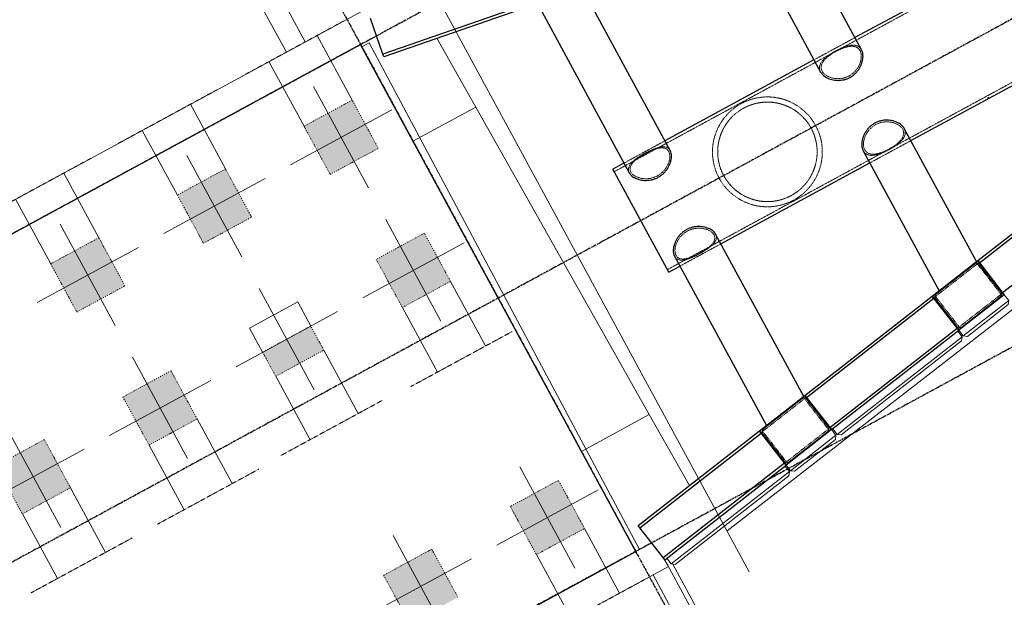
# Model space of a CAD drawing. Header units: millimetres. Extents: x 1069 to 250059, y -65909 to 70891.
# Tile 36 of 109: x 93033 to 99864, y 1888 to 5894. Entities that reach past the tile are written whole.
import ezdxf

# ---------------------------------------------------------------- set-up
doc = ezdxf.new("R2010")
doc.units = ezdxf.units.MM
for name, pattern in [('Dash dot', [15.875, 6.35, -4.7625, 0, -4.7625]), ('Grid Line', [22.225, 12.7, -3.175, 3.175, -3.175]), ('Hhidden', [2.5, 1.5, -1]), ('XX-HIDDEN', [4, 2, -2])]:
    doc.linetypes.add(name, pattern=pattern)
for name, color, linetype, lineweight in [('B-WE-KW-KUNSTWERK-GV', 5, 'Continuous', 18), ('B-WE-OG-WATER-GV', 4, 'Continuous', 18), ('B-WE-VH-VERHARDING_ASFALT-GV', 252, 'Continuous', 18), ('B-WE-VH-VERHARDING_BETON-GV', 252, 'Continuous', 18), ('B-WE-VH-VERHARDING_STRAATBAKSTEEN-GV', 252, 'Continuous', 18), ('iw-bs-remmingwerk', 213, 'Continuous', 18), ('N-CO-BC-BETONVORM-G', 50, 'Continuous', 25), ('N-CO-BC-BETONVORM-G-2', 50, 'XX-HIDDEN', 18), ('N-CO-BC-BETONVORM-GN', 10, 'XX-HIDDEN', 18), ('N-CO-HC-HOUTVORM-G', 30, 'Continuous', 18), ('N-CO-KC-KUNSTSTOFVORM-G', 7, 'Continuous', 13), ('N-CO-SC-STAALVORM-G', 10, 'Continuous', 25), ('X-XX-AL-CONSTRUCTIELIJN-G-1', 10, 'Continuous', 25), ('X-XX-AL-CONSTRUCTIELIJN-G-2', 7, 'Dash dot', 18), ('X-XX-AL-CONSTRUCTIELIJN-G-3', 7, 'Continuous', 18), ('X-XX-AL-CONSTRUCTIELIJN-G-4', 7, 'Hhidden', 18), ('X-XX-AL-M', 7, 'Continuous', 18), ('X-XX-AL-M-200', 7, 'Continuous', 18), ('X_XX_AL_STRAMIENLIJN_G-1', 7, 'Grid Line', 25), ('XR-463688-BGT_Blauwverlaat_dwg-1', 240, 'Continuous', 13), ('XR-463688-Blauwverlaat_Remmingswerken_dwg-1', 213, 'Continuous', 18)]:
    doc.layers.add(name, color=color, linetype=linetype, lineweight=lineweight)
doc.styles.add('NLCS-ISO_3', font='NLCS-ISO.ttf', dxfattribs={"height": 500})
doc.dimstyles.new('2_5_NLCS_diagonal', dxfattribs={"dimscale": 304.8, "dimtxt": 501.377484, "dimasz": 1.312336, "dimexe": 1.968504, "dimexo": 0.0625, "dimgap": 0, "dimtad": 1, "dimdec": 0, "dimzin": 0, "dimdsep": 46, "dimtxsty": 'NLCS-ISO_3', "dimblk1": 'OBLIQUE', "dimblk2": 'OBLIQUE', "dimsah": 1, "dimcen": 0.09, "dimdle": 1.312336, "dimazin": 0, "dimtfac": 1, "dimtdec": 4, "dimtix": 1, "dimtmove": 0, "dimatfit": 3, "dimfxl": 1.968504, "dimfxlon": 1, "dimtvp": 1, "dimtolj": 1, "dimtzin": 0, "dimarcsym": 2})

# ---------------------------------------------------------------- blocks, each defined once
blk = doc.blocks.new('XR-463688-Blauwverlaat_Remmingswerken_dwg-3327467-N_A_P_ Copy 1')
at = {"layer": 'iw-bs-remmingwerk', "flags": 128}
blk.add_lwpolyline([(13189.1, 18667.5), (22403.8, 21830), (22932.5, 20893.9), (14919.9, 14678.9)], dxfattribs=at)
blk = doc.blocks.new('GM_Tussenpijler - GM_Tussenpijler-3410576-N_A_P_ Copy 1')
at = {"layer": 'N-CO-BC-BETONVORM-G'}
for p, q in [((7661.4, 5720.8), (-5389.4, -1364)), ((9569.8, 2205.4), (7661.4, 5720.8)), ((-3481.1, -4879.3), (9569.8, 2205.4))]:
    blk.add_line(p, q, dxfattribs=at)
at = {"layer": 'N-CO-HC-HOUTVORM-G'}
for p, q in [((-5484.9, -1188.2), (7697, 5967.7)), ((7771.9, 5780.8), (7661.4, 5720.8)), ((9569.8, 2205.4), (9680.2, 2265.4)), ((9767.8, 2153), (9796.2, 2100.8)), ((9796.2, 2100.8), (-3385.7, -5055.1))]:
    blk.add_line(p, q, dxfattribs=at)
blk = doc.blocks.new('GM_afdekklepje - GM_afdekklepje-3673590-N_A_P_ Copy 1')
at = {"layer": 'N-CO-SC-STAALVORM-G'}
for p, q in [((168, 145), (-168, 145)), ((-195, 118), (-195, -118)), ((195, -118), (195, 118)), ((-168, -145), (168, -145))]:
    blk.add_line(p, q, dxfattribs=at)
for centre, start, end in [((-168, 118), 90, 180), ((168, 118), 0, 90), ((-168, -118), 180, 270), ((168, -118), 270, 360)]:
    blk.add_arc(centre, 27, start, end, dxfattribs=at)
blk = doc.blocks.new('GM_Hakorit_2850 - GM_Hakorit_2850-3594086-N_A_P_ Copy 1')
at = {"layer": 'N-CO-KC-KUNSTSTOFVORM-G'}
for p, q in [((-200, 0), (-200, -50)), ((200, -50), (200, 0)), ((-200, -50), (200, -50)), ((-180, -70), (-200, -50)), ((200, -50), (180, -70)), ((180, -70), (-180, -70))]:
    blk.add_line(p, q, dxfattribs=at)
blk = doc.blocks.new('GM_Hakorit_3820 - GM_Hakorit_3820-3593615-N_A_P_ Copy 1')
at = {"layer": 'N-CO-KC-KUNSTSTOFVORM-G'}
for p, q in [((-200, 0), (-200, -50)), ((200, -50), (200, 0)), ((-200, -50), (200, -50)), ((-180, -70), (-200, -50)), ((200, -50), (180, -70)), ((180, -70), (-180, -70))]:
    blk.add_line(p, q, dxfattribs=at)
blk = doc.blocks.new('GM_Hakorit_1100 - GM_Hakorit_1100-3713549-N_A_P_ Copy 1')
at = {"layer": 'N-CO-KC-KUNSTSTOFVORM-G'}
for p, q in [((-550, -50), (-550, 0)), ((550, 0), (550, -50)), ((550, -50), (-550, -50)), ((-550, -50), (-530, -70)), ((530, -70), (550, -50)), ((530, -70), (-530, -70))]:
    blk.add_line(p, q, dxfattribs=at)
blk = doc.blocks.new('GM_Hakorit_1120 - GM_Hakorit_1120-V24-N_A_P_ Copy 1')
at = {"layer": 'N-CO-KC-KUNSTSTOFVORM-G'}
for p, q in [((-520, -50), (-520, 0)), ((520, 0), (520, -50)), ((520, -50), (-520, -50)), ((-520, -50), (-500, -70)), ((500, -70), (520, -50)), ((500, -70), (-500, -70))]:
    blk.add_line(p, q, dxfattribs=at)
blk = doc.blocks.new('SF_Stalen afdekplaat21 - SF_Stalen afdekplaat-3809346-N_A_P_ Copy 1')
at = {"layer": 'N-CO-SC-STAALVORM-G'}
for p, q in [((3628.9, 6060.6), (3618.4, 6054.9)), ((4000, 5351.8), (4010.6, 5357.5))]:
    blk.add_line(p, q, dxfattribs=at)
blk = doc.blocks.new('SF_Stalen afdekplaat23 - SF_Stalen afdekplaat-3816491-N_A_P_ Copy 1')
at = {"layer": 'N-CO-SC-STAALVORM-G'}
for p, q in [((3628.9, 6060.6), (3618.4, 6054.9)), ((4000, 5351.8), (4010.6, 5357.5))]:
    blk.add_line(p, q, dxfattribs=at)
blk = doc.blocks.new('NLI_Balk_Buis - ø813_20-3799754-N_A_P_ Copy 1')
at = {"layer": 'N-CO-BC-BETONVORM-GN'}
for p, q in [((-3037, 386.5), (-3125, 386.5)), ((-2713.1, 406.5), (-3036.9, 406.5)), ((-2713.1, 386.5), (-3036.9, 386.5)), ((-1537, 386.5), (-2713.1, 386.5)), ((-1211.4, 406.5), (-1536.9, 406.5)), ((-1213.1, 386.5), (-1536.9, 386.5)), ((1474.7, 386.5), (-1213.1, 386.5)), ((1786.9, 406.5), (1463.1, 406.5)), ((1775.3, 386.5), (1474.7, 386.5)), ((2998, 386.5), (1775.3, 386.5)), ((3286.9, 406.5), (2963.1, 406.5)), ((3252, 386.5), (2998, 386.5)), ((3375, 386.5), (3252, 386.5)), ((-3037, -386.5), (-3125, -386.5)), ((-2713.1, -386.5), (-3036.9, -386.5)), ((-3036.9, -406.5), (-2713.1, -406.5)), ((-1537, -386.5), (-2713.1, -386.5)), ((-1213.1, -386.5), (-1536.9, -386.5)), ((-1536.9, -406.5), (-1213.1, -406.5)), ((1474.7, -386.5), (-1213.1, -386.5)), ((1463.1, -406.5), (1786.9, -406.5)), ((1775.3, -386.5), (1474.7, -386.5)), ((2998, -386.5), (1775.3, -386.5)), ((2963.1, -406.5), (3286.9, -406.5)), ((3252, -386.5), (2998, -386.5)), ((3375, -386.5), (3252, -386.5))]:
    blk.add_line(p, q, dxfattribs=at)
at = {"layer": 'N-CO-SC-STAALVORM-G'}
for p, q in [((-3037, 406.5), (-3125, 406.5)), ((-3125, -406.5), (-3125, 406.5)), ((-1537, 406.5), (-2713.1, 406.5)), ((1463, 406.5), (-1211.4, 406.5)), ((2963.1, 406.5), (1786.9, 406.5)), ((3375, 406.5), (3287, 406.5)), ((3375, 406.5), (3375, -406.5)), ((-3125, -406.5), (-3037, -406.5)), ((-2713.1, -406.5), (-1537, -406.5)), ((-1213.1, -406.5), (1463, -406.5)), ((1786.9, -406.5), (2963.1, -406.5)), ((3287, -406.5), (3375, -406.5))]:
    blk.add_line(p, q, dxfattribs=at)
blk = doc.blocks.new('XR-463688-BGT_Blauwverlaat_dwg-3328323-N_A_P_ Copy 1')
at = {"layer": 'B-WE-KW-KUNSTWERK-GV'}
for p, q in [((89593.5, -212081), (89123.1, -212338.5)), ((89123.1, -212338.5), (89593.5, -212081)), ((97403.6, -227287.5), (89756.7, -213118.5))]:
    blk.add_line(p, q, dxfattribs=at)
at = {"layer": 'B-WE-KW-KUNSTWERK-GV', "flags": 128}
for points in [[(89526.6, -213016.7), (87649.5, -209504), (87598.7, -209530.5)], [(87954, -210185.1), (88389.5, -209949), (88120.2, -209472.5)], [(89872.4, -212573.9), (89593.5, -212081), (88389.5, -209949), (87954, -210185.1)], [(76672.7, -220222.1), (76780.5, -220423), (89763.5, -213460), (89620.9, -213193.1)]]:
    blk.add_lwpolyline(points, dxfattribs=at)
at = {"layer": 'B-WE-OG-WATER-GV', "flags": 128}
for points in [[(87598.7, -209530.5), (87649.5, -209504), (89526.6, -213016.7)], [(89620.9, -213193.1), (89763.5, -213460), (76780.5, -220423), (76672.7, -220222.1)]]:
    blk.add_lwpolyline(points, dxfattribs=at)
at = {"layer": 'B-WE-VH-VERHARDING_ASFALT-GV', "flags": 128}
blk.add_lwpolyline([(87076, -209568.1), (79764.5, -196287), (76439.4, -190195.9)], dxfattribs=at)
at = {"layer": 'B-WE-VH-VERHARDING_BETON-GV'}
for p, q in [((88389.5, -209949), (87954, -210185.1)), ((97403.6, -227287.5), (89756.7, -213118.5))]:
    blk.add_line(p, q, dxfattribs=at)
at = {"layer": 'B-WE-VH-VERHARDING_BETON-GV', "flags": 128}
for points in [[(76644.2, -190084.8), (80444.5, -197034), (87206.3, -209497.4)], [(87954, -210185.1), (88389.5, -209949), (88120.2, -209472.5)], [(89123.1, -212338.5), (89593.5, -212081), (88389.5, -209949)], [(89872.4, -212573.9), (89593.5, -212081), (89123.1, -212338.5)]]:
    blk.add_lwpolyline(points, dxfattribs=at)
at = {"layer": 'B-WE-VH-VERHARDING_STRAATBAKSTEEN-GV', "flags": 128}
for points in [[(87206.3, -209497.4), (80444.5, -197034), (76644.2, -190084.8)], [(76439.4, -190195.9), (79764.5, -196287), (87076, -209568.1)]]:
    blk.add_lwpolyline(points, dxfattribs=at)
blk = doc.blocks.new('DIMBLOCK15-N_A_P_ Copy 1')
at = {"layer": 'X-XX-AL-M-200'}
for p, q in [((105649.5, 8521.8), (107825.1, 4513.9)), ((107538.9, 5041.3), (105649.5, 8521.8)), ((107538.9, 5041.3), (107619.2, 5312.4)), ((107538.9, 5041.3), (98578.7, 177.2)), ((107538.9, 5041.3), (107458.5, 4770.1)), ((97509.1, 2147.4), (98864.9, -350.2)), ((98578.7, 177.2), (97509.1, 2147.4)), ((98578.7, 177.2), (98659, 448.3)), ((98578.7, 177.2), (98498.3, -94))]:
    blk.add_line(p, q, dxfattribs=at)
at = {"layer": 'X-XX-AL-M-200', "color": 0, "insert": (102070.4, 2813.8), "char_height": 500, "width": 1850.367, "attachment_point": 1, "rotation": 28.49561, "line_spacing_factor": 1.135194, "style": 'NLCS-ISO_3'}
blk.add_mtext('10195', dxfattribs=at)
blk = doc.blocks.new('_Oblique')
at = {"color": 0, "linetype": 'ByBlock', "lineweight": -2}
blk.add_line((-0.5, -0.5), (0.5, 0.5), dxfattribs=at)
blk = doc.blocks.new('DIMBLOCK16-N_A_P_ Copy 1')
at = {"layer": 'X-XX-AL-M-200'}
for p, q in [((97509.1, 2147.4), (98864.9, -350.2)), ((98578.7, 177.2), (97509.1, 2147.4)), ((98578.7, 177.2), (98659, 448.3)), ((98446.8, 105.6), (98527.2, 376.8)), ((98322.6, 334.4), (98733.1, -421.7)), ((98446.8, 105.6), (98322.6, 334.4)), ((98578.7, 177.2), (98446.8, 105.6)), ((98578.7, 177.2), (98498.3, -94)), ((98446.8, 105.6), (98366.5, -165.6))]:
    blk.add_line(p, q, dxfattribs=at)
at = {"layer": 'X-XX-AL-M-200', "color": 0, "insert": (97786.3, 488.2), "char_height": 500, "width": 1135.194, "attachment_point": 1, "rotation": 28.49561, "line_spacing_factor": 1.135194, "style": 'NLCS-ISO_3'}
blk.add_mtext('150', dxfattribs=at)

msp = doc.modelspace()

# ---------------------------------------------------------------- hatches: boundary and pattern name
at = {"layer": 'X-XX-AL-CONSTRUCTIELIJN-G-1'}
for points in [[(95186.8, 4820.7), (95520.8, 5002), (95339.5, 5336), (95005.5, 5154.7), (95014, 5139.1)], [(94308, 4343.6), (94642, 4524.9), (94460.7, 4858.9), (94126.7, 4677.6)], [(93429.1, 3866.6), (93763.1, 4047.8), (93581.8, 4381.8), (93247.8, 4200.5)], [(95687.8, 3897.9), (96021.8, 4079.2), (95840.5, 4413.2), (95506.5, 4231.9)], [(94808.9, 3420.8), (95142.9, 3602.1), (95052.3, 3769.1), (94718.3, 3587.8)], [(93930.1, 2943.8), (94264, 3125.1), (94082.7, 3459), (93748.8, 3277.7)], [(93051.2, 2466.7), (93385.2, 2648), (93203.9, 2981.9), (92869.9, 2800.6)], [(96618.1, 2184.2), (96952.1, 2365.5), (96770.8, 2699.4), (96436.8, 2518.1), (96516.2, 2372)], [(95739.3, 1707.1), (96073.2, 1888.4), (95891.9, 2222.3), (95558, 2041)]]:
    msp.add_hatch(color=256, dxfattribs=at).paths.add_polyline_path(points, flags=0)

# ---------------------------------------------------------------- linework, layer by layer
at = {"layer": 'N-CO-BC-BETONVORM-GN'}
for p, q in [((99677, 4200.6), (99386.8, 3974.3)), ((99841.8, 3989.3), (99677, 4200.6)), ((99386.8, 3974.3), (99551.7, 3763)), ((99551.7, 3763), (99841.8, 3989.3)), ((98478, 3265.3), (98187.8, 3038.9)), ((98642.8, 3054), (98478, 3265.3)), ((98187.8, 3038.9), (98352.6, 2827.6)), ((98352.6, 2827.6), (98642.8, 3054))]:
    msp.add_line(p, q, dxfattribs=at)
for radius, start, end in [(381, 108.49561, 108.86804), (381, 78.18477, 78.49561), (345, 124.12079, 134.03393), (381, 128.12317, 128.49561), (345, 113.33433, 123.65659), (381, 118.03977, 118.95153), (345, 102.9573, 112.87109), (345, 92.58934, 102.03274), (345, 81.84329, 91.46802), (345, 71.2102, 81.22607), (345, 60.88201, 70.28598), (345, 50.3091, 59.69058), (381, 58.12479, 58.49561), (381, 48.49561, 48.92043), (345, 134.95844, 144.40186), (345, 39.54784, 49.2858), (345, 28.66712, 38.87748), (345, 145.5232, 155.14788), (345, 18.11374, 28.32409), (381, 158.49561, 158.80644), (345, 166.7052, 176.10922), (345, 155.76517, 165.78106), (345, 7.70541, 17.44337), (381, 18.21048, 18.49561), (381, 178.49561, 178.86638), (345, 177.30059, 186.68219), (345, 357.30064, 6.68211), (381, 8.07078, 8.83492), (381, 188.07079, 188.83486), (345, 187.70531, 197.44373), (345, 346.70523, 356.1092), (381, 358.49561, 358.86642), (381, 198.21055, 198.49561), (345, 198.11352, 208.32406), (345, 335.76514, 345.78102), (345, 208.66715, 218.87769), (345, 325.52319, 335.14793), (381, 338.49561, 338.80645), (345, 219.54748, 229.28591), (345, 304.12012, 314.03391), (345, 314.95847, 324.40188), (381, 228.49561, 228.92042), (345, 230.30902, 239.69062), (381, 238.12484, 238.49561), (345, 240.882, 250.28601), (345, 251.21016, 261.22604), (345, 282.95729, 292.87042), (345, 293.33462, 303.65688), (381, 308.12317, 308.49561), (381, 258.18477, 258.49561), (345, 261.84333, 271.46801), (345, 272.58935, 282.03277), (381, 288.49561, 288.86804), (381, 298.03968, 298.95144)]:
    msp.add_arc((98220.6, 4977.1), radius, start, end, dxfattribs=at)
for points, knots in [([(98600.2, 5536.6), (98598, 5540.7), (98594.6, 5549.1), (98592.8, 5562.1), (98594.3, 5575.3), (98598.8, 5588.5), (98606.1, 5601.6), (98616.2, 5614.5), (98628.6, 5627.2), (98648, 5643.7), (98671, 5659.4), (98695.9, 5673.7), (98721.4, 5686.8), (98747.1, 5697.5), (98771.5, 5704.7), (98788.9, 5708.3), (98805.2, 5709.7), (98820.2, 5708.7), (98833.7, 5705.3), (98849.5, 5697.3), (98858.5, 5687.4), (98862.9, 5679.2)], [-1, -1, -1, -1, -0.954545, -0.909091, -0.863636, -0.818182, -0.772727, -0.727273, -0.681818, -0.636364, -0.545455, -0.5, -0.454545, -0.363636, -0.318182, -0.272727, -0.227273, -0.181818, -0.136364, -0.090909, 0, 0, 0, 0]), ([(98862.9, 5679.2), (98865.1, 5675.1), (98868.8, 5666.3), (98871.8, 5651), (98872.3, 5634.3), (98870.3, 5616.5), (98865.7, 5598.2), (98858.6, 5579.8), (98849.1, 5561.8), (98833.1, 5539.1), (98812.5, 5519.1), (98788.2, 5503.6), (98762, 5491.7), (98734, 5485.3), (98706.2, 5484.3), (98685.9, 5486.1), (98666.7, 5490.1), (98648.8, 5496.3), (98632.8, 5504.3), (98614.4, 5517), (98604.6, 5528.5), (98600.2, 5536.6)], [-1, -1, -1, -1, -0.954545, -0.909091, -0.863636, -0.818182, -0.772727, -0.727273, -0.681818, -0.636364, -0.545455, -0.5, -0.454545, -0.363636, -0.318182, -0.272727, -0.227273, -0.181818, -0.136364, -0.090909, 0, 0, 0, 0]), ([(98649.8, 5650), (98654.8, 5653.5), (98666, 5660.9), (98684.1, 5671.8), (98703.8, 5682.5), (98722.9, 5691.8), (98735.2, 5697.1), (98740.8, 5699.4)], [0.3972157, 0.3972157, 0.3972157, 0.3972157, 0.4347826, 0.4782609, 0.5217391, 0.5652174, 0.6027782, 0.6027782, 0.6027782, 0.6027782]), ([(98741.8, 5699.8), (98742.3, 5700), (98749.4, 5702.9), (98762.8, 5707.7), (98781.3, 5713), (98798.9, 5716.3), (98815.3, 5717.4), (98830.5, 5716.2), (98846.4, 5711.8), (98861.9, 5702.5), (98870.5, 5691.5), (98873.9, 5685.2)], [0.6049514, 0.6049514, 0.6049514, 0.6049514, 0.6086957, 0.6521739, 0.6956522, 0.7391304, 0.7826087, 0.826087, 0.8695652, 0.9347826, 1, 1, 1, 1]), ([(98589.2, 5530.7), (98584.6, 5539.1), (98581, 5552.4), (98582.6, 5570.4), (98586.9, 5584), (98594.1, 5597.3), (98604, 5610.5), (98616.3, 5623.4), (98630.8, 5636.1), (98642.2, 5644.7), (98648.4, 5649.1), (98648.9, 5649.4)], [0, 0, 0, 0, 0.0869565, 0.1304348, 0.173913, 0.2173913, 0.2608696, 0.3043478, 0.3478261, 0.3913043, 0.3950423, 0.3950423, 0.3950423, 0.3950423]), ([(97885.8, 4795.4), (97880.8, 4804.4), (97871.7, 4822.9), (97856.7, 4861.2), (97844, 4910.1), (97838.3, 4968.3), (97841.2, 5024.2), (97851.6, 5076.9), (97868.7, 5126), (97887.8, 5164), (97906, 5192.5), (97921.1, 5213.1), (97935, 5229.6), (97945.6, 5240.8), (97951.8, 5247.2), (97956.6, 5251.9), (97961.5, 5256.5), (97966.6, 5261.1), (97971.8, 5265.7), (97977.1, 5270.2), (97982.6, 5274.7), (97988.3, 5279.1), (97994.1, 5283.5), (98000, 5287.8), (98006.2, 5292.1), (98012.4, 5296.3), (98018.9, 5300.4), (98025.4, 5304.3), (98032, 5308.2), (98038.8, 5312), (98045.7, 5315.6), (98052.6, 5319.1), (98059.4, 5322.4), (98066.4, 5325.5), (98073.3, 5328.5), (98080.2, 5331.3), (98087.1, 5334), (98093.9, 5336.5), (98100.7, 5338.8), (98107.4, 5341), (98114.2, 5343), (98120.8, 5344.9), (98127.4, 5346.6), (98134, 5348.2), (98140.6, 5349.7), (98149.3, 5351.4), (98164.4, 5354.1), (98185.9, 5356.8), (98211.4, 5358.3), (98236.8, 5358.1), (98262.1, 5356.1), (98287.4, 5352.5), (98312.7, 5347.1), (98337.9, 5340), (98362.9, 5330.9), (98387.7, 5319.9), (98412.1, 5306.9), (98436, 5291.9), (98459.1, 5274.7), (98481.4, 5255.4), (98502.5, 5234.1), (98522.1, 5210.8), (98540, 5185.7), (98550.5, 5168), (98555.4, 5158.9)], [0, 0, 0, 0, 0.023256, 0.046512, 0.093023, 0.139535, 0.186047, 0.232558, 0.27907, 0.325581, 0.348837, 0.372093, 0.395349, 0.406977, 0.412791, 0.418605, 0.424419, 0.430233, 0.436047, 0.44186, 0.447674, 0.453488, 0.459302, 0.465116, 0.47093, 0.476744, 0.482558, 0.488372, 0.494186, 0.5, 0.505814, 0.511628, 0.517442, 0.523256, 0.52907, 0.534884, 0.540698, 0.546512, 0.552326, 0.55814, 0.563953, 0.569767, 0.575581, 0.581395, 0.587209, 0.593023, 0.604651, 0.627907, 0.651163, 0.674419, 0.697674, 0.72093, 0.744186, 0.767442, 0.790698, 0.813953, 0.837209, 0.860465, 0.883721, 0.906977, 0.930233, 0.953488, 0.976744, 1, 1, 1, 1]), ([(98523.8, 5141.7), (98518.9, 5150.7), (98508.4, 5168.2), (98484.5, 5201), (98449.8, 5237.2), (98403.2, 5271.7), (98353.3, 5297.2), (98301.7, 5313.9), (98257.6, 5321), (98221.8, 5322.5), (98194.7, 5321.5), (98171.8, 5318.9), (98153.4, 5315.6), (98139.5, 5312.6), (98125.4, 5308.9), (98111.4, 5304.5), (98097.4, 5299.5), (98083.4, 5293.8), (98069.6, 5287.4), (98056, 5280.4), (98042.7, 5272.8), (98029.8, 5264.7), (98017.4, 5256.1), (98005.5, 5247), (97994.3, 5237.6), (97983.5, 5227.9), (97973.4, 5217.9), (97960.6, 5204.2), (97945.9, 5186.5), (97930.3, 5164.2), (97912.1, 5133.4), (97894, 5092.6), (97879.9, 5040.2), (97874.1, 4984.5), (97877.6, 4926.6), (97889.1, 4877.8), (97903.6, 4839.9), (97912.5, 4821.5), (97917.4, 4812.5)], [0, 0, 0, 0, 0.026316, 0.052632, 0.105263, 0.157895, 0.210526, 0.263158, 0.315789, 0.342105, 0.368421, 0.394737, 0.407895, 0.421053, 0.434211, 0.447368, 0.460526, 0.473684, 0.486842, 0.5, 0.513158, 0.526316, 0.539474, 0.552632, 0.565789, 0.578947, 0.592105, 0.605263, 0.631579, 0.657895, 0.684211, 0.736842, 0.789474, 0.842105, 0.894737, 0.947368, 0.973684, 1, 1, 1, 1]), ([(98555.4, 5158.9), (98560.4, 5149.8), (98569.5, 5131.3), (98584.5, 5093.1), (98597.2, 5044.2), (98602.9, 4986), (98600, 4930.1), (98589.6, 4877.4), (98572.6, 4828.2), (98553.4, 4790.3), (98535.2, 4761.7), (98520.1, 4741.1), (98506.2, 4724.6), (98495.6, 4713.4), (98489.4, 4707.1), (98484.6, 4702.4), (98479.7, 4697.7), (98474.6, 4693.1), (98469.4, 4688.6), (98464.1, 4684), (98458.6, 4679.6), (98452.9, 4675.1), (98447.1, 4670.7), (98441.2, 4666.4), (98435.1, 4662.2), (98428.8, 4658), (98422.3, 4653.9), (98415.8, 4649.9), (98409.2, 4646), (98402.4, 4642.3), (98395.5, 4638.6), (98388.6, 4635.2), (98381.8, 4631.9), (98374.8, 4628.7), (98367.9, 4625.7), (98361, 4622.9), (98354.1, 4620.3), (98347.3, 4617.8), (98340.5, 4615.5), (98333.8, 4613.3), (98327.1, 4611.3), (98320.4, 4609.4), (98313.8, 4607.7), (98307.2, 4606.1), (98300.6, 4604.6), (98291.9, 4602.8), (98276.8, 4600.1), (98255.4, 4597.4), (98229.8, 4596), (98204.4, 4596.2), (98179.1, 4598.1), (98153.8, 4601.7), (98128.5, 4607.1), (98103.3, 4614.3), (98078.3, 4623.4), (98053.5, 4634.3), (98029.1, 4647.3), (98005.3, 4662.4), (97982.1, 4679.6), (97959.8, 4698.8), (97938.7, 4720.2), (97919.1, 4743.5), (97901.3, 4768.6), (97890.7, 4786.3), (97885.8, 4795.4)], [0, 0, 0, 0, 0.023256, 0.046512, 0.093023, 0.139535, 0.186047, 0.232558, 0.27907, 0.325581, 0.348837, 0.372093, 0.395349, 0.406977, 0.412791, 0.418605, 0.424419, 0.430233, 0.436047, 0.44186, 0.447674, 0.453488, 0.459302, 0.465116, 0.47093, 0.476744, 0.482558, 0.488372, 0.494186, 0.5, 0.505814, 0.511628, 0.517442, 0.523256, 0.52907, 0.534884, 0.540698, 0.546512, 0.552326, 0.55814, 0.563953, 0.569767, 0.575581, 0.581395, 0.587209, 0.593023, 0.604651, 0.627907, 0.651163, 0.674419, 0.697674, 0.72093, 0.744186, 0.767442, 0.790698, 0.813953, 0.837209, 0.860465, 0.883721, 0.906977, 0.930233, 0.953488, 0.976744, 1, 1, 1, 1]), ([(97917.4, 4812.5), (97922.3, 4803.6), (97932.8, 4786.1), (97956.8, 4753.2), (97991.4, 4717.1), (98038.1, 4682.6), (98087.9, 4657.1), (98139.5, 4640.4), (98183.6, 4633.3), (98219.4, 4631.8), (98246.5, 4632.7), (98269.4, 4635.4), (98287.8, 4638.6), (98301.8, 4641.7), (98315.8, 4645.4), (98329.8, 4649.7), (98343.8, 4654.8), (98357.8, 4660.5), (98371.7, 4666.8), (98385.3, 4673.8), (98398.5, 4681.4), (98411.4, 4689.6), (98423.8, 4698.2), (98435.7, 4707.2), (98446.9, 4716.6), (98457.7, 4726.4), (98467.8, 4736.4), (98480.6, 4750.1), (98495.3, 4767.8), (98510.9, 4790), (98529.1, 4820.9), (98547.2, 4861.6), (98561.3, 4914.1), (98567.1, 4969.7), (98563.6, 5027.7), (98552.1, 5076.4), (98537.6, 5114.4), (98528.7, 5132.7), (98523.8, 5141.7)], [0, 0, 0, 0, 0.026316, 0.052632, 0.105263, 0.157895, 0.210526, 0.263158, 0.315789, 0.342105, 0.368421, 0.394737, 0.407895, 0.421053, 0.434211, 0.447368, 0.460526, 0.473684, 0.486842, 0.5, 0.513158, 0.526316, 0.539474, 0.552632, 0.565789, 0.578947, 0.592105, 0.605263, 0.631579, 0.657895, 0.684211, 0.736842, 0.789474, 0.842105, 0.894737, 0.947368, 0.973684, 1, 1, 1, 1]), ([(98896.6, 4990.7), (98894.4, 4994.8), (98890.7, 5003.6), (98887.7, 5018.9), (98887.2, 5035.6), (98889.2, 5053.4), (98893.8, 5071.7), (98900.9, 5090.1), (98910.4, 5108.1), (98926.4, 5130.8), (98947, 5150.8), (98971.3, 5166.3), (98997.5, 5178.2), (99025.5, 5184.6), (99053.3, 5185.6), (99073.6, 5183.8), (99092.8, 5179.8), (99110.7, 5173.6), (99126.7, 5165.7), (99145, 5152.9), (99154.8, 5141.4), (99159.3, 5133.3)], [-1, -1, -1, -1, -0.954545, -0.909091, -0.863636, -0.818182, -0.772727, -0.727273, -0.681818, -0.636364, -0.545455, -0.5, -0.454545, -0.363636, -0.318182, -0.272727, -0.227273, -0.181818, -0.136364, -0.090909, 0, 0, 0, 0]), ([(99159.3, 5133.3), (99161.5, 5129.2), (99164.9, 5120.8), (99166.7, 5107.8), (99165.2, 5094.6), (99160.7, 5081.4), (99153.3, 5068.3), (99143.3, 5055.4), (99130.9, 5042.7), (99111.5, 5026.2), (99088.5, 5010.5), (99063.6, 4996.2), (99038.1, 4983.1), (99012.4, 4972.4), (98988, 4965.2), (98970.6, 4961.6), (98954.3, 4960.3), (98939.3, 4961.2), (98925.7, 4964.6), (98910, 4972.6), (98901, 4982.5), (98896.6, 4990.7)], [-1, -1, -1, -1, -0.954545, -0.909091, -0.863636, -0.818182, -0.772727, -0.727273, -0.681818, -0.636364, -0.545455, -0.5, -0.454545, -0.363636, -0.318182, -0.272727, -0.227273, -0.181818, -0.136364, -0.090909, 0, 0, 0, 0]), ([(99170.3, 5139.2), (99174.8, 5130.8), (99178.5, 5117.5), (99176.9, 5099.5), (99172.6, 5085.9), (99165.4, 5072.6), (99155.5, 5059.4), (99143.2, 5046.5), (99128.7, 5033.8), (99117.3, 5025.2), (99111.1, 5020.8), (99110.6, 5020.5)], [0, 0, 0, 0, 0.0869565, 0.1304348, 0.173913, 0.2173913, 0.2608696, 0.3043478, 0.3478261, 0.3913043, 0.3950486, 0.3950486, 0.3950486, 0.3950486]), ([(97262.2, 4831.1), (97258, 4838.8), (97255, 4850.9), (97257.5, 4867.4), (97262.4, 4879.8), (97270.2, 4892.1), (97280.6, 4904.2), (97293.4, 4916.3), (97308.3, 4928.2), (97325, 4940), (97343.1, 4951.5), (97362.3, 4962.8), (97382, 4973.5), (97401.8, 4983.4), (97421.4, 4992.3), (97440.3, 4999.9), (97458.4, 5005.9), (97475.5, 5010.1), (97491.4, 5012.2), (97506, 5012), (97521.2, 5009), (97535.8, 5001.2), (97543.8, 4991.4), (97546.9, 4985.6)], [0, 0, 0, 0, 0.086957, 0.130435, 0.173913, 0.217391, 0.26087, 0.304348, 0.347826, 0.391304, 0.434783, 0.478261, 0.521739, 0.565217, 0.608696, 0.652174, 0.695652, 0.73913, 0.782609, 0.826087, 0.869565, 0.934783, 1, 1, 1, 1]), ([(97273.2, 4837.1), (97271.2, 4840.8), (97268.2, 4848.4), (97267, 4860.3), (97269.1, 4872.4), (97274.1, 4884.5), (97282.1, 4896.6), (97292.6, 4908.6), (97305.5, 4920.5), (97325.4, 4936.1), (97348.6, 4951.2), (97373.6, 4965.4), (97399.1, 4978.6), (97424.5, 4989.9), (97448.4, 4998), (97465.3, 5002.4), (97481.1, 5004.7), (97495.6, 5004.7), (97508.6, 5002.4), (97523.5, 4995.9), (97531.9, 4987.1), (97535.9, 4979.7)], [-1, -1, -1, -1, -0.954545, -0.909091, -0.863636, -0.818182, -0.772727, -0.727273, -0.681818, -0.636364, -0.545455, -0.5, -0.454545, -0.363636, -0.318182, -0.272727, -0.227273, -0.181818, -0.136364, -0.090909, 0, 0, 0, 0]), ([(99109.7, 5019.9), (99104.7, 5016.4), (99093.5, 5009), (99075.4, 4998.1), (99055.7, 4987.4), (99036.6, 4978.1), (99024.3, 4972.8), (99018.7, 4970.5)], [0.3972218, 0.3972218, 0.3972218, 0.3972218, 0.4347826, 0.4782609, 0.5217391, 0.5652174, 0.6027843, 0.6027843, 0.6027843, 0.6027843]), ([(97535.9, 4979.7), (97537.9, 4975.9), (97541.2, 4967.8), (97543.7, 4953.5), (97543.7, 4937.7), (97541.2, 4920.7), (97536.2, 4903.1), (97528.8, 4885.3), (97519, 4867.8), (97502.8, 4845.6), (97482, 4825.9), (97457.7, 4810.5), (97431.5, 4798.5), (97403.7, 4791.8), (97376.2, 4790.3), (97356.2, 4791.6), (97337.2, 4795.1), (97319.7, 4800.5), (97304.2, 4807.7), (97286.5, 4819.2), (97277.2, 4829.6), (97273.2, 4837.1)], [-1, -1, -1, -1, -0.954545, -0.909091, -0.863636, -0.818182, -0.772727, -0.727273, -0.681818, -0.636364, -0.545455, -0.5, -0.454545, -0.363636, -0.318182, -0.272727, -0.227273, -0.181818, -0.136364, -0.090909, 0, 0, 0, 0]), ([(99017.7, 4970.1), (99017.2, 4969.9), (99010.1, 4967), (98996.7, 4962.2), (98978.2, 4956.9), (98960.6, 4953.6), (98944.2, 4952.5), (98929, 4953.7), (98913.1, 4958.1), (98897.6, 4967.4), (98889, 4978.4), (98885.6, 4984.7)], [0.6049577, 0.6049577, 0.6049577, 0.6049577, 0.6086957, 0.6521739, 0.6956522, 0.7391304, 0.7826087, 0.826087, 0.8695652, 0.9347826, 1, 1, 1, 1]), ([(97587, 4259), (97585, 4262.7), (97581.8, 4270.9), (97579.3, 4285.1), (97579.3, 4300.9), (97581.7, 4317.9), (97586.7, 4335.5), (97594.1, 4353.3), (97603.9, 4370.8), (97620.1, 4393.1), (97640.9, 4412.8), (97665.3, 4428.1), (97691.4, 4440.2), (97719.2, 4446.8), (97746.8, 4448.3), (97766.8, 4447), (97785.7, 4443.6), (97803.2, 4438.1), (97818.8, 4431), (97836.5, 4419.4), (97845.7, 4409), (97849.7, 4401.6)], [-1, -1, -1, -1, -0.954545, -0.909091, -0.863636, -0.818182, -0.772727, -0.727273, -0.681818, -0.636364, -0.545455, -0.5, -0.454545, -0.363636, -0.318182, -0.272727, -0.227273, -0.181818, -0.136364, -0.090909, 0, 0, 0, 0]), ([(97860.7, 4407.5), (97864.9, 4399.8), (97867.9, 4387.7), (97865.5, 4371.2), (97860.6, 4358.9), (97852.8, 4346.6), (97842.3, 4334.4), (97829.5, 4322.3), (97814.6, 4310.4), (97797.9, 4298.6), (97779.8, 4287.1), (97760.7, 4275.9), (97741, 4265.2), (97721.1, 4255.2), (97701.6, 4246.3), (97682.6, 4238.8), (97664.5, 4232.8), (97647.4, 4228.6), (97631.5, 4226.5), (97617, 4226.6), (97601.7, 4229.7), (97587.1, 4237.5), (97579.2, 4247.2), (97576, 4253)], [0, 0, 0, 0, 0.086957, 0.130435, 0.173913, 0.217391, 0.26087, 0.304348, 0.347826, 0.391304, 0.434783, 0.478261, 0.521739, 0.565217, 0.608696, 0.652174, 0.695652, 0.73913, 0.782609, 0.826087, 0.869565, 0.934783, 1, 1, 1, 1]), ([(97849.7, 4401.6), (97851.7, 4397.9), (97854.7, 4390.2), (97855.9, 4378.3), (97853.9, 4366.3), (97848.8, 4354.1), (97840.8, 4342), (97830.3, 4330), (97817.4, 4318.1), (97797.6, 4302.5), (97774.3, 4287.4), (97749.4, 4273.2), (97723.9, 4260), (97698.5, 4248.8), (97674.6, 4240.6), (97657.6, 4236.3), (97641.8, 4234), (97627.3, 4233.9), (97614.4, 4236.3), (97599.4, 4242.8), (97591.1, 4251.6), (97587, 4259)], [-1, -1, -1, -1, -0.954545, -0.909091, -0.863636, -0.818182, -0.772727, -0.727273, -0.681818, -0.636364, -0.545455, -0.5, -0.454545, -0.363636, -0.318182, -0.272727, -0.227273, -0.181818, -0.136364, -0.090909, 0, 0, 0, 0])]:
    msp.add_open_spline(points, degree=3, knots=knots, dxfattribs=at)
for points in [[(98883.6, 5633.3), (98883.7, 5633.6), (98883.7, 5634), (98883.7, 5634.3)], [(98856.7, 5552.9), (98856.9, 5553.2), (98857, 5553.4), (98857.2, 5553.7)], [(98626.5, 5494.7), (98626.8, 5494.6), (98627.1, 5494.4), (98627.4, 5494.2)], [(98708.6, 5473), (98708.9, 5473), (98709.2, 5473), (98709.5, 5473)], [(99050.9, 5196.9), (99050.6, 5196.9), (99050.3, 5196.9), (99050, 5196.9)], [(99133, 5175.2), (99132.7, 5175.3), (99132.4, 5175.5), (99132.1, 5175.7)], [(98902.8, 5117), (98902.6, 5116.7), (98902.5, 5116.5), (98902.3, 5116.2)], [(98875.9, 5036.6), (98875.8, 5036.3), (98875.8, 5035.9), (98875.8, 5035.6)], [(97553.3, 4968), (97553.2, 4968.4), (97553.1, 4968.7), (97553, 4969.1)], [(97549.6, 4909.5), (97549.7, 4909.7), (97549.8, 4910), (97549.8, 4910.2)], [(97272.8, 4816.9), (97273, 4816.7), (97273.3, 4816.4), (97273.5, 4816.2)], [(97323.9, 4787.5), (97324.1, 4787.5), (97324.3, 4787.4), (97324.6, 4787.3)], [(97799.1, 4451.1), (97798.8, 4451.2), (97798.6, 4451.2), (97798.4, 4451.3)], [(97850.2, 4421.7), (97849.9, 4422), (97849.7, 4422.2), (97849.4, 4422.5)], [(97573.3, 4329.1), (97573.2, 4328.9), (97573.2, 4328.7), (97573.1, 4328.4)], [(97569.7, 4270.6), (97569.7, 4270.3), (97569.8, 4269.9), (97569.9, 4269.6)]]:
    msp.add_open_spline(points, degree=3, dxfattribs=at)
at = {"layer": 'N-CO-SC-STAALVORM-G'}
for p, q in [((98873.9, 5685.2), (98372.9, 6608)), ((98062.5, 6500.9), (98589.2, 5530.7)), ((97546.9, 4985.6), (96935.4, 6112.1)), ((96561.3, 6003.1), (95552.4, 5655.1)), ((96567.5, 5985.1), (95558.6, 5637.1)), ((96625, 6005), (97262.2, 4831.1)), ((95552.4, 5655.1), (95466.9, 5902.7)), ((99679.7, 4223.1), (101762.4, 5847.8)), ((99691.4, 4208.1), (101774.1, 5832.8)), ((95558.6, 5637.1), (95552.4, 5655.1)), ((99852.6, 4001.5), (101935.2, 5626.2)), ((99671.2, 4216.4), (99170.3, 5139.2)), ((98885.6, 4984.7), (99412.3, 4014.5)), ((98472.2, 3281.1), (97860.7, 4407.5)), ((97576, 4253), (98213.3, 3079.1)), ((99364.4, 3977.1), (99679.7, 4223.1)), ((99691.4, 4208.1), (99679.7, 4223.1)), ((99679.7, 4223.1), (99864.3, 3986.6)), ((98480.7, 3287.7), (99364.4, 3977.1)), ((99548.9, 3740.5), (99364.4, 3977.1)), ((99364.4, 3977.1), (99376, 3962.1)), ((99864.3, 3986.6), (99548.9, 3740.5)), ((99864.3, 3986.6), (99852.6, 4001.5)), ((98492.4, 3272.8), (99376, 3962.1)), ((98653.6, 3066.2), (99537.2, 3755.5)), ((98665.3, 3051.2), (99548.9, 3740.5)), ((99537.2, 3755.5), (99548.9, 3740.5)), ((98165.3, 3041.7), (98480.7, 3287.7)), ((98480.7, 3287.7), (98665.3, 3051.2)), ((98492.4, 3272.8), (98480.7, 3287.7)), ((97323.9, 2385.3), (98165.3, 3041.7)), ((97335.6, 2370.3), (98177, 3026.7)), ((98349.9, 2805.2), (98165.3, 3041.7)), ((98165.3, 3041.7), (98177, 3026.7)), ((98665.3, 3051.2), (98349.9, 2805.2)), ((98665.3, 3051.2), (98653.6, 3066.2)), ((97496.7, 2163.7), (98338.2, 2820.2)), ((97508.4, 2148.7), (98349.9, 2805.2)), ((98338.2, 2820.2), (98349.9, 2805.2)), ((97335.6, 2370.3), (97323.9, 2385.3)), ((97496.7, 2163.7), (97335.6, 2370.3)), ((97508.4, 2148.7), (97496.7, 2163.7))]:
    msp.add_line(p, q, dxfattribs=at)
for points, knots in [([(98883.7, 5634.4), (98883.8, 5635.7), (98884.1, 5646.1), (98882.5, 5664.4), (98877.3, 5678.8), (98873.9, 5685.2)], [0.8598941, 0.8598941, 0.8598941, 0.8598941, 0.8695652, 0.9347826, 1, 1, 1, 1]), ([(98857.2, 5553.7), (98859.1, 5556.7), (98864.5, 5565.9), (98872, 5581.7), (98878.6, 5601), (98882.3, 5618.3), (98883.4, 5628.9), (98883.6, 5633.3)], [0.6742159, 0.6742159, 0.6742159, 0.6742159, 0.6956522, 0.7391304, 0.7826087, 0.826087, 0.857229, 0.857229, 0.857229, 0.857229]), ([(98709.6, 5473), (98712.9, 5473), (98723.4, 5473.1), (98741.3, 5475), (98763, 5480.1), (98783.9, 5488), (98803.6, 5498.7), (98821.6, 5512), (98837.7, 5527.3), (98849, 5541.3), (98854.9, 5550.1), (98856.7, 5552.9)], [0.3277325, 0.3277325, 0.3277325, 0.3277325, 0.3478261, 0.3913043, 0.4347826, 0.4782609, 0.5217391, 0.5652174, 0.6086957, 0.6521739, 0.6722601, 0.6722601, 0.6722601, 0.6722601]), ([(98589.2, 5530.7), (98593.8, 5522.2), (98603.9, 5510.2), (98619, 5499.2), (98625.3, 5495.4), (98626.5, 5494.7)], [0, 0, 0, 0, 0.0869565, 0.1304348, 0.1400978, 0.1400978, 0.1400978, 0.1400978]), ([(98627.5, 5494.2), (98631.3, 5492), (98640.8, 5487.2), (98657.3, 5480.9), (98677.1, 5475.9), (98694.4, 5473.6), (98705.1, 5473.1), (98708.6, 5473)], [0.1427617, 0.1427617, 0.1427617, 0.1427617, 0.173913, 0.2173913, 0.2608696, 0.3043478, 0.3257768, 0.3257768, 0.3257768, 0.3257768]), ([(99049.9, 5196.9), (99046.6, 5196.9), (99036.1, 5196.8), (99018.2, 5194.9), (98996.5, 5189.8), (98975.6, 5181.9), (98955.9, 5171.2), (98937.9, 5157.9), (98921.8, 5142.6), (98910.5, 5128.6), (98904.6, 5119.8), (98902.8, 5117)], [0.3277399, 0.3277399, 0.3277399, 0.3277399, 0.3478261, 0.3913043, 0.4347826, 0.4782609, 0.5217391, 0.5652174, 0.6086957, 0.6521739, 0.6722675, 0.6722675, 0.6722675, 0.6722675]), ([(99132, 5175.7), (99128.2, 5177.9), (99118.7, 5182.7), (99102.2, 5189), (99082.4, 5194), (99065.1, 5196.3), (99054.4, 5196.8), (99050.9, 5196.9)], [0.142771, 0.142771, 0.142771, 0.142771, 0.173913, 0.2173913, 0.2608696, 0.3043478, 0.3257841, 0.3257841, 0.3257841, 0.3257841]), ([(99170.3, 5139.2), (99165.7, 5147.7), (99155.6, 5159.7), (99140.5, 5170.7), (99134.2, 5174.5), (99133, 5175.2)], [0, 0, 0, 0, 0.0869565, 0.1304348, 0.1401059, 0.1401059, 0.1401059, 0.1401059]), ([(98902.3, 5116.2), (98900.4, 5113.2), (98895, 5104), (98887.5, 5088.2), (98880.9, 5068.9), (98877.2, 5051.6), (98876.1, 5041), (98875.9, 5036.6)], [0.6742232, 0.6742232, 0.6742232, 0.6742232, 0.6956522, 0.7391304, 0.7826087, 0.826087, 0.8572383, 0.8572383, 0.8572383, 0.8572383]), ([(98875.8, 5035.5), (98875.7, 5034.2), (98875.4, 5023.8), (98877, 5005.5), (98882.1, 4991.1), (98885.6, 4984.7)], [0.8599022, 0.8599022, 0.8599022, 0.8599022, 0.8695652, 0.9347826, 1, 1, 1, 1]), ([(97549.8, 4910.2), (97551.2, 4915), (97553.7, 4925.8), (97555.9, 4945), (97555, 4959.3), (97553.4, 4967.3), (97553.3, 4968)], [0.7924882, 0.7924882, 0.7924882, 0.7924882, 0.826087, 0.8695652, 0.9347826, 0.9412097, 0.9412097, 0.9412097, 0.9412097]), ([(97324.6, 4787.3), (97325.7, 4787), (97333.1, 4784.8), (97347.2, 4781.6), (97367.8, 4779.3), (97389.1, 4779.4), (97410.8, 4782), (97432.3, 4787.3), (97453.2, 4795.3), (97472.9, 4806), (97491, 4819.1), (97507.1, 4834.3), (97521.1, 4851.1), (97532.8, 4868.9), (97542.1, 4887.4), (97547.1, 4901), (97549.3, 4908.3), (97549.6, 4909.5)], [0.2093578, 0.2093578, 0.2093578, 0.2093578, 0.2173913, 0.2608696, 0.3043478, 0.3478261, 0.3913043, 0.4347826, 0.4782609, 0.5217391, 0.5652174, 0.6086957, 0.6521739, 0.6956522, 0.7391304, 0.7826087, 0.7906336, 0.7906336, 0.7906336, 0.7906336]), ([(97273.6, 4816.1), (97275.8, 4813.9), (97282, 4808.3), (97294, 4800.1), (97308.7, 4792.8), (97319.1, 4789), (97323.8, 4787.6)], [0.0587848, 0.0587848, 0.0587848, 0.0587848, 0.0869565, 0.1304348, 0.173913, 0.2075017, 0.2075017, 0.2075017, 0.2075017]), ([(97798.3, 4451.3), (97797.2, 4451.7), (97789.9, 4453.8), (97775.7, 4457), (97755.2, 4459.3), (97733.8, 4459.2), (97712.1, 4456.6), (97690.6, 4451.3), (97669.8, 4443.3), (97650.1, 4432.6), (97632, 4419.5), (97615.8, 4404.3), (97601.8, 4387.6), (97590.2, 4369.7), (97580.8, 4351.2), (97575.8, 4337.6), (97573.6, 4330.3), (97573.3, 4329.2)], [0.2093664, 0.2093664, 0.2093664, 0.2093664, 0.2173913, 0.2608696, 0.3043478, 0.3478261, 0.3913043, 0.4347826, 0.4782609, 0.5217391, 0.5652174, 0.6086957, 0.6521739, 0.6956522, 0.7391304, 0.7826087, 0.7906422, 0.7906422, 0.7906422, 0.7906422]), ([(97849.4, 4422.5), (97847.1, 4424.8), (97840.9, 4430.4), (97828.9, 4438.5), (97814.2, 4445.8), (97803.8, 4449.6), (97799.1, 4451.1)], [0.0587903, 0.0587903, 0.0587903, 0.0587903, 0.0869565, 0.1304348, 0.173913, 0.2075118, 0.2075118, 0.2075118, 0.2075118]), ([(97573.1, 4328.4), (97571.8, 4323.6), (97569.3, 4312.8), (97567, 4293.6), (97567.9, 4279.4), (97569.5, 4271.4), (97569.7, 4270.6)], [0.7924983, 0.7924983, 0.7924983, 0.7924983, 0.826087, 0.8695652, 0.9347826, 0.9412152, 0.9412152, 0.9412152, 0.9412152])]:
    msp.add_open_spline(points, degree=3, knots=knots, dxfattribs=at)
for points in [[(97553, 4969.1), (97551.6, 4975.2), (97549.6, 4980.7), (97546.9, 4985.6)], [(97262.2, 4831.1), (97264.9, 4826.2), (97268.4, 4821.4), (97272.7, 4817)], [(97860.7, 4407.5), (97858, 4412.4), (97854.5, 4417.2), (97850.2, 4421.7)], [(97569.9, 4269.5), (97571.3, 4263.5), (97573.4, 4257.9), (97576, 4253)]]:
    msp.add_open_spline(points, degree=3, dxfattribs=at)
at = {"layer": 'X-XX-AL-CONSTRUCTIELIJN-G-2'}
for p, q in [((95339.5, 5336), (95005.5, 5154.7)), ((95520.8, 5002), (95339.5, 5336)), ((95005.5, 5154.7), (95186.8, 4820.7)), ((95186.8, 4820.7), (95520.8, 5002)), ((94460.7, 4858.9), (94126.7, 4677.6)), ((94642, 4524.9), (94460.7, 4858.9)), ((94126.7, 4677.6), (94308, 4343.6)), ((94308, 4343.6), (94642, 4524.9)), ((93581.8, 4381.8), (93247.8, 4200.5)), ((93763.1, 4047.8), (93581.8, 4381.8)), ((95840.5, 4413.2), (95506.5, 4231.9)), ((96021.8, 4079.2), (95840.5, 4413.2)), ((93247.8, 4200.5), (93429.1, 3866.6)), ((95506.5, 4231.9), (95687.8, 3897.9)), ((93429.1, 3866.6), (93763.1, 4047.8)), ((95687.8, 3897.9), (96021.8, 4079.2)), ((95052.3, 3769.1), (94718.3, 3587.8)), ((95142.9, 3602.1), (95052.3, 3769.1)), ((94718.3, 3587.8), (94808.9, 3420.8)), ((94808.9, 3420.8), (95142.9, 3602.1)), ((94082.7, 3459), (93748.8, 3277.7)), ((94264, 3125.1), (94082.7, 3459)), ((93748.8, 3277.7), (93930.1, 2943.8)), ((93930.1, 2943.8), (94264, 3125.1)), ((93203.9, 2981.9), (92869.9, 2800.6)), ((93385.2, 2648), (93203.9, 2981.9)), ((92869.9, 2800.6), (93051.2, 2466.7)), ((96770.8, 2699.4), (96436.8, 2518.1)), ((96952.1, 2365.5), (96770.8, 2699.4)), ((93051.2, 2466.7), (93385.2, 2648)), ((96436.8, 2518.1), (96618.1, 2184.2)), ((96618.1, 2184.2), (96952.1, 2365.5)), ((95891.9, 2222.3), (95558, 2041)), ((96073.2, 1888.4), (95891.9, 2222.3)), ((95558, 2041), (95739.3, 1707.1))]:
    msp.add_line(p, q, dxfattribs=at)
at = {"layer": 'X-XX-AL-CONSTRUCTIELIJN-G-3'}
for p, q in [((98094.7, 2064.2), (95709.3, 6458.4)), ((95339.5, 5336), (95096.2, 5784.2)), ((95005.5, 5154.7), (94762.2, 5602.9)), ((95072.3, 5429.9), (95454, 4726.8)), ((94460.7, 4858.9), (94217.3, 5307.1)), ((94911.6, 4887.5), (95614.7, 5269.2)), ((94126.7, 4677.6), (93883.4, 5125.8)), ((94193.5, 4952.8), (94575.2, 4249.7)), ((93581.8, 4381.8), (93338.5, 4830)), ((94032.8, 4410.4), (94735.9, 4792.1)), ((93247.8, 4200.5), (93004.5, 4648.7)), ((93314.6, 4475.7), (93696.3, 3772.6)), ((95955, 3804), (95573.3, 4507.1)), ((93153.9, 3933.3), (93857, 4315)), ((95412.6, 3964.7), (96115.7, 4346.4)), ((96021.8, 4079.2), (96265.1, 3631)), ((94694.4, 4030), (95076.1, 3326.9)), ((94627.6, 3754.8), (94961.6, 3936.1)), ((94961.6, 3936.1), (95052.3, 3769.1)), ((95687.8, 3897.9), (95931.1, 3449.7)), ((94533.7, 3487.6), (95236.8, 3869.3)), ((94718.3, 3587.8), (94627.6, 3754.8)), ((94197.3, 2849.8), (93815.6, 3552.9)), ((95142.9, 3602.1), (95381.4, 3162.7)), ((94808.9, 3420.8), (95047.5, 2981.4)), ((93654.9, 3010.6), (94358, 3392.2)), ((93318.4, 2372.8), (92936.7, 3075.8)), ((94264, 3125.1), (94507.4, 2676.8)), ((93930.1, 2943.8), (94173.4, 2495.5)), ((92776, 2533.5), (93479.1, 2915.1)), ((96885.3, 2090.3), (96503.6, 2793.3)), ((93385.2, 2648), (93628.5, 2199.7)), ((96342.9, 2251), (97046, 2632.6)), ((93051.2, 2466.7), (93294.5, 2018.5)), ((96952.1, 2365.5), (97195.4, 1917.3)), ((96006.4, 1613.2), (95624.8, 2316.3)), ((95464.1, 1773.9), (96167.1, 2155.5)), ((96618.1, 2184.2), (96861.4, 1736))]:
    msp.add_line(p, q, dxfattribs=at)
at = {"layer": 'X-XX-AL-CONSTRUCTIELIJN-G-4'}
for p, q in [((95280.8, 5884.4), (94577.7, 5502.7)), ((94401.9, 5407.3), (93698.8, 5025.6)), ((93523, 4930.2), (92820, 4548.5)), ((96449.6, 3731.2), (95746.5, 3349.5)), ((95548.4, 3253.4), (94845.3, 2871.7)), ((94691.9, 2777), (93988.8, 2395.4)), ((93813.1, 2299.9), (93110, 1918.3)), ((97380, 2017.4), (96676.9, 1635.8))]:
    msp.add_line(p, q, dxfattribs=at)
at = {"layer": 'X_XX_AL_STRAMIENLIJN_G-1'}
for p, q in [((79590.6, 34840.8), (113386.8, -27415.4)), ((112722.4, 15125.2), (59147.9, -13958.1)), ((114529.4, 11554.8), (61168.2, -17412.7)), ((107438.6, 9981.2), (72200.3, -9148.1))]:
    msp.add_line(p, q, dxfattribs=at)

# ---------------------------------------------------------------- block references
at = {"layer": 'N-CO-BC-BETONVORM-G'}
for name, p in [('GM_Tussenpijler - GM_Tussenpijler-3410576-N_A_P_ Copy 1', (87737.1, 0)), ('SF_Stalen afdekplaat21 - SF_Stalen afdekplaat-3809346-N_A_P_ Copy 1', (95749.1, 0)), ('SF_Stalen afdekplaat23 - SF_Stalen afdekplaat-3816491-N_A_P_ Copy 1', (95749.1, 0))]:
    msp.add_blockref(name, p, dxfattribs=at)
for name, p, rotation in [('GM_afdekklepje - GM_afdekklepje-3673590-N_A_P_ Copy 1', (99614.3, 3981.8), 217.9579285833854), ('GM_Hakorit_3820 - GM_Hakorit_3820-3593615-N_A_P_ Copy 1', (99706.6, 3863.5), 37.95792858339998), ('GM_Hakorit_1100 - GM_Hakorit_1100-3713549-N_A_P_ Copy 1', (99107.1, 3395.9), 37.9579285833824), ('GM_afdekklepje - GM_afdekklepje-3673590-N_A_P_ Copy 1', (98415.3, 3046.5), 217.9579285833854), ('GM_Hakorit_2850 - GM_Hakorit_2850-3594086-N_A_P_ Copy 1', (98507.6, 2928.2), 37.95792858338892), ('GM_Hakorit_1120 - GM_Hakorit_1120-V24-N_A_P_ Copy 1', (97932, 2479.2), 37.9579285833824)]:
    msp.add_blockref(name, p, dxfattribs=dict(at, rotation=rotation))
at = {"layer": 'N-CO-BC-BETONVORM-G-2', "rotation": 208.4956063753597}
msp.add_blockref('NLI_Balk_Buis - ø813_20-3799754-N_A_P_ Copy 1', (100307.9, 6110.2), dxfattribs=at)
at = {"layer": 'XR-463688-BGT_Blauwverlaat_dwg-1'}
msp.add_blockref('XR-463688-BGT_Blauwverlaat_dwg-3328323-N_A_P_ Copy 1', (7807.6, 215237), dxfattribs=at)
at = {"layer": 'XR-463688-Blauwverlaat_Remmingswerken_dwg-1'}
msp.add_blockref('XR-463688-Blauwverlaat_Remmingswerken_dwg-3327467-N_A_P_ Copy 1', (83020.7, -12330.7), dxfattribs=at)

# ---------------------------------------------------------------- dimensions: what is measured, and where the dimension line sits
at = {"layer": 'X-XX-AL-M'}
for base, p1, p2, override, picture, middle in [((98578.7, 177.2), (105649.5, 8521.8), (97509.1, 2147.4), {"dimpost": '<>', "dimfxl": 10339.151921}, 'DIMBLOCK15-N_A_P_ Copy 1', (102939.5, 2828.9)), ((98446.8, 105.6), (97509.1, 2147.4), (98322.6, 334.4), {"dimpost": '<>', "dimfxl": 1987.174961}, 'DIMBLOCK16-N_A_P_ Copy 1', (98393.5, 361.1))]:
    dim = msp.add_linear_dim(base=base, p1=p1, p2=p2, angle=28.49561, dimstyle='2_5_NLCS_diagonal', override=override, dxfattribs=at)
    dim.commit()
    dim.dimension.update_dxf_attribs({"geometry": picture, "text_midpoint": middle})

doc.saveas('drawing.dxf')
